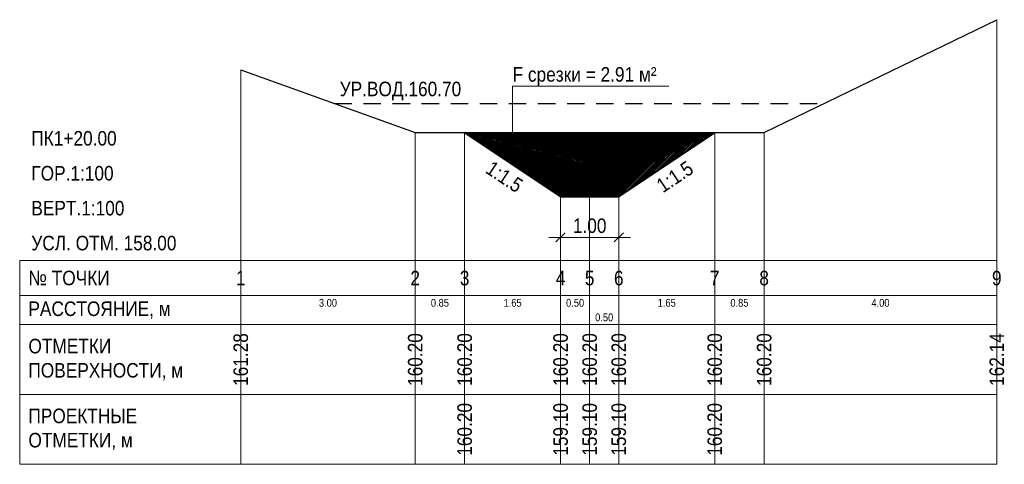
# Model space of a CAD drawing. Header units: metres. Extents: x -3.8 to 13.1, y -3.5 to 4.1.
import ezdxf
from ezdxf.enums import TextEntityAlignment as Align

# ---------------------------------------------------------------- set-up
doc = ezdxf.new("R2010")
doc.units = ezdxf.units.M
doc.linetypes.add('PROF_DASH', pattern=[2, 1.2, -0.8])
for name, color, linetype in [('PROF_CUT_HATCH', 7, 'Continuous'), ('PROF_DIMENSION', 7, 'Continuous'), ('PROF_EXISTING', 7, 'Continuous'), ('PROF_GRID', 7, 'Continuous'), ('PROF_LEADER', 7, 'Continuous'), ('PROF_LEADER_ARROW', 7, 'Continuous'), ('PROF_ORD', 7, 'Continuous'), ('PROF_PROJECT', 7, 'Continuous'), ('PROF_TEXT', 7, 'Continuous'), ('PROF_WATER', 7, 'Continuous')]:
    doc.layers.add(name, color=color, linetype=linetype)
doc.styles.get("Standard").update_dxf_attribs({"font": 'Arial.ttf'})

msp = doc.modelspace()

# ---------------------------------------------------------------- hatches: boundary and pattern name
at = {"layer": 'PROF_CUT_HATCH', "lineweight": 5}
h = msp.add_hatch(dxfattribs=at)
h.set_pattern_fill('_USER', color=1, angle=45, style=0, pattern_type=0)
h.set_pattern_definition([(45, (0, 0), (-0.013867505, 0.013867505), [])])
h.paths.add_polyline_path([(3.85, 2.2), (5.5, 1.1), (6, 1.1), (6.5, 1.1), (8.15, 2.2), (6.5, 2.2), (6, 2.2), (5.5, 2.2)])

# ---------------------------------------------------------------- linework, layer by layer
at = {"layer": 'PROF_DIMENSION', "color": 1, "lineweight": 18}
for points in [[(5.5, 1), (5.5, 0.25)], [(6.5, 1), (6.5, 0.25)], [(5.3, 0.4), (6.7, 0.4)]]:
    msp.add_lwpolyline(points, dxfattribs=at)
at = {"layer": 'PROF_DIMENSION', "color": 1, "lineweight": 25}
for points in [[(5.42, 0.32), (5.58, 0.48)], [(6.42, 0.32), (6.58, 0.48)]]:
    msp.add_lwpolyline(points, dxfattribs=at)
at = {"layer": 'PROF_EXISTING', "color": 7, "lineweight": 30}
msp.add_lwpolyline([(0, 3.28), (3, 2.2), (6, 2.2), (9, 2.2), (13, 4.14)], dxfattribs=at)
at = {"layer": 'PROF_GRID', "color": 8, "lineweight": 18}
for points in [[(-3.8, 0), (13, 0)], [(-3.8, 0), (-3.8, -3.5)], [(0, 0), (0, -3.5)], [(13, 0), (13, -3.5)], [(-3.8, -0.6), (13, -0.6)], [(-3.8, -1.1), (13, -1.1)], [(-3.8, -2.3), (13, -2.3)], [(-3.8, -3.5), (13, -3.5)]]:
    msp.add_lwpolyline(points, dxfattribs=at)
at = {"layer": 'PROF_LEADER', "color": 1, "lineweight": 18}
msp.add_lwpolyline([(4.675, 1.925), (4.675, 3), (7.361, 3)], dxfattribs=at)
at = {"layer": 'PROF_LEADER_ARROW', "color": 1, "lineweight": 18}
msp.add_lwpolyline([(4.63, 2.075), (4.675, 1.925), (4.72, 2.075)], dxfattribs=at)
at = {"layer": 'PROF_ORD', "color": 8, "lineweight": 18}
for points in [[(13, -3.5), (13, 4.14)], [(0, -3.5), (0, 3.28)], [(3, -3.5), (3, 2.2)], [(3.85, -3.5), (3.85, 2.2)], [(5.5, -3.5), (5.5, 2.2)], [(6, -3.5), (6, 2.2)], [(6.5, -3.5), (6.5, 2.2)], [(8.15, -3.5), (8.15, 2.2)], [(9, -3.5), (9, 2.2)]]:
    msp.add_lwpolyline(points, dxfattribs=at)
at = {"layer": 'PROF_PROJECT', "color": 1, "lineweight": 50}
msp.add_lwpolyline([(3.85, 2.2), (5.5, 1.1), (6.5, 1.1), (8.15, 2.2)], dxfattribs=at)
at = {"layer": 'PROF_WATER', "color": 5, "linetype": 'PROF_DASH', "lineweight": 30, "ltscale": 0.25}
msp.add_lwpolyline([(1.611, 2.7), (10.031, 2.7)], dxfattribs=at)

# ---------------------------------------------------------------- texts
at = {"layer": 'PROF_TEXT', "color": 1, "lineweight": 18, "width": 0.85}
msp.add_text('F срезки = 2.91 м²', height=0.25, dxfattribs=at).set_placement((4.675, 3.2), align=Align.MIDDLE_LEFT)
at = {"layer": 'PROF_TEXT', "color": 5, "lineweight": 18, "width": 0.85}
msp.add_text('УР.ВОД.160.70', height=0.25, dxfattribs=at).set_placement((2.747, 2.95), align=Align.MIDDLE_CENTER)
at = {"layer": 'PROF_TEXT', "color": 1, "lineweight": 18, "width": 0.85}
for s, rotation, p in [('1:1.5', 33.6901, (7.464, 1.442)), ('1:1.5', -33.6901, (4.536, 1.442)), ('160.20', 90, (3.85, -2.9)), ('159.10', 90, (5.5, -2.9)), ('159.10', 90, (6, -2.9)), ('159.10', 90, (6.5, -2.9)), ('160.20', 90, (8.15, -2.9))]:
    msp.add_text(s, height=0.25, rotation=rotation, dxfattribs=at).set_placement(p, align=Align.MIDDLE_CENTER)
msp.add_text('1.00', height=0.25, dxfattribs=at).set_placement((6, 0.6), align=Align.MIDDLE_CENTER)
at = {"layer": 'PROF_TEXT', "color": 7, "lineweight": 18, "width": 0.85}
for s, height, p in [('1', 0.25, (0, -0.3)), ('2', 0.25, (3, -0.3)), ('3', 0.25, (3.85, -0.3)), ('4', 0.25, (5.5, -0.3)), ('5', 0.25, (6, -0.3)), ('6', 0.25, (6.5, -0.3)), ('7', 0.25, (8.15, -0.3)), ('8', 0.25, (9, -0.3)), ('9', 0.25, (13, -0.3)), ('3.00', 0.1346, (1.5, -0.725)), ('0.85', 0.1346, (3.425, -0.725)), ('1.65', 0.1346, (4.675, -0.725)), ('0.50', 0.1346, (5.75, -0.725)), ('1.65', 0.1346, (7.325, -0.725)), ('0.85', 0.1346, (8.575, -0.725)), ('4.00', 0.1346, (11, -0.725)), ('0.50', 0.1346, (6.25, -0.975))]:
    msp.add_text(s, height=height, dxfattribs=at).set_placement(p, align=Align.MIDDLE_CENTER)
for s, p in [('161.28', (0, -1.7)), ('160.20', (3, -1.7)), ('160.20', (3.85, -1.7)), ('160.20', (5.5, -1.7)), ('160.20', (6, -1.7)), ('160.20', (6.5, -1.7)), ('160.20', (8.15, -1.7)), ('160.20', (9, -1.7)), ('162.14', (13, -1.7))]:
    msp.add_text(s, height=0.25, rotation=90, dxfattribs=at).set_placement(p, align=Align.MIDDLE_CENTER)
at = {"layer": 'PROF_TEXT', "color": 7, "lineweight": 18, "char_height": 0.25, "attachment_point": 4}
for s, insert, width in [('{\\W0.85;\\pxql;ПК1+20.00}', (-3.6, 2.1), 3.6), ('{\\W0.85;\\pxql;ГОР.1:100}', (-3.6, 1.5), 3.6), ('{\\W0.85;\\pxql;ВЕРТ.1:100}', (-3.6, 0.9), 3.6), ('{\\W0.85;\\pxql;УСЛ. ОТМ. 158.00}', (-3.6, 0.3), 3.6), ('{\\W0.85;\\pxql;№ ТОЧКИ}', (-3.65, -0.3), 3.5), ('{\\W0.85;\\pxql;РАССТОЯНИЕ, м}', (-3.65, -0.85), 3.5), ('{\\W0.85;\\pxql;ОТМЕТКИ\\PПОВЕРХНОСТИ, м}', (-3.65, -1.7), 3.5), ('{\\W0.85;\\pxql;ПРОЕКТНЫЕ\\PОТМЕТКИ, м}', (-3.65, -2.9), 3.5)]:
    msp.add_mtext(s, dxfattribs=dict(at, insert=insert, width=width))

doc.saveas('drawing.dxf')
